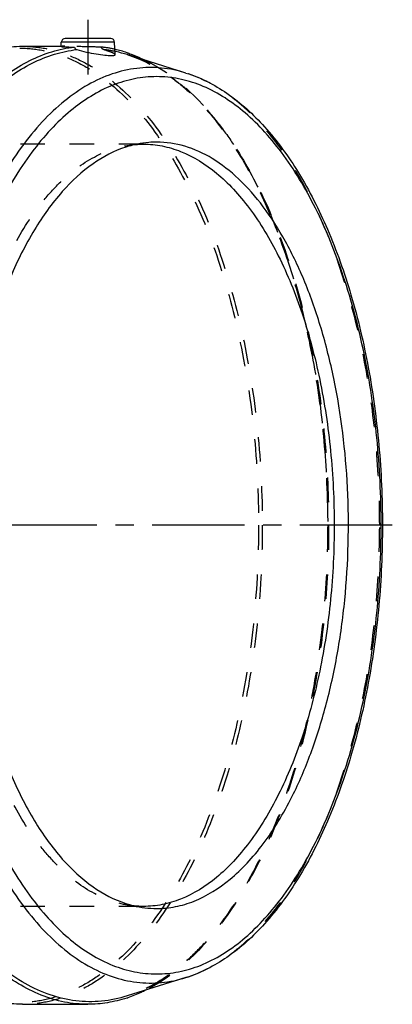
# Model space of a CAD drawing. Header units: millimetres. Extents: x 288 to 710, y 372 to 633.
# Tile 12 of 12: x 611 to 710, y 372 to 633. Entities that reach past the tile are written whole.
import ezdxf

# ---------------------------------------------------------------- set-up
doc = ezdxf.new("R2010")
doc.units = ezdxf.units.MM
doc.header["$LTSCALE"] = 65.185185
doc.linetypes.add('CENTER', pattern=[0.6, 0.375, -0.075, 0.075, -0.075])
doc.linetypes.add('HIDDEN', pattern=[0.2, 0.1, -0.1])
doc.layers.add('KOERPER', color=7, linetype='CONTINUOUS')
doc.layers.add('KONST.EL_MIT_GEO', color=7, linetype='CONTINUOUS')

msp = doc.modelspace()

# ---------------------------------------------------------------- linework, layer by layer
at = {"layer": 'KOERPER', "color": 2, "linetype": 'CENTER'}
for p, q in [((629.19, 632.93), (629.19, 618.44)), ((709.8, 498.88), (287.83, 498.88))]:
    msp.add_line(p, q, dxfattribs=at)
at = {"layer": 'KOERPER', "color": 7, "linetype": 'Continuous'}
for p, q in [((622.08, 625.83), (622.14, 626.98)), ((636.41, 623.66), (636.24, 626.98)), ((611.87, 625.88), (622.08, 625.88)), ((639.57, 624.17), (639.73, 624.12)), ((611.87, 371.88), (629.19, 371.88))]:
    msp.add_line(p, q, dxfattribs=at)
at = {"layer": 'KOERPER', "color": 8, "linetype": 'HIDDEN'}
for p, q in [((622.08, 625.88), (623.04, 625.88)), ((639.57, 623.67), (639.57, 623.67))]:
    msp.add_line(p, q, dxfattribs=at)
for centre, radius, start, end in [((629.1, 593.21), 32.68, 77.19, 83.5833), ((629.69, 592.59), 32.61, 78.1729, 83.5351)]:
    msp.add_arc(centre, radius, start, end, dxfattribs=at)
at = {"layer": 'KOERPER', "color": 7, "linetype": 'Continuous'}
for centre, radius, start, end in [((628.73, 591.55), 34.38, 71.6188, 77.214), ((629.57, 592.01), 33.2, 77.7643, 78.1813), ((629.41, 591.31), 33.92, 72.5764, 77.754)]:
    msp.add_arc(centre, radius, start, end, dxfattribs=at)
for points, knots in [([(565.69, 498.88), (565.69, 506.86), (566.43, 522.61), (569.72, 545.5), (575.08, 566.77), (582.33, 585.69), (591.22, 601.6), (600.09, 612.31), (607.79, 618.65), (613.57, 622.18), (619.52, 624.6), (623.61, 625.46), (625.63, 625.68)], [0, 0, 0, 0, 0.159412, 0.314578, 0.461533, 0.596886, 0.718191, 0.824445, 0.872286, 0.91704, 0.959334, 1, 1, 1, 1]), ([(566.64, 498.88), (566.64, 506.81), (567.38, 522.48), (570.65, 545.24), (575.98, 566.39), (583.18, 585.2), (592.02, 601.03), (600.84, 611.68), (608.49, 617.99), (614.25, 621.5), (620.16, 623.91), (624.23, 624.77), (626.24, 624.99)], [0, 0, 0, 0, 0.159399, 0.314557, 0.461506, 0.596859, 0.718168, 0.824431, 0.872277, 0.917036, 0.959332, 1, 1, 1, 1]), ([(622.08, 625.83), (622.08, 625.83), (622.11, 625.82), (622.15, 625.81), (622.23, 625.79), (622.38, 625.77), (622.66, 625.75), (623.06, 625.73), (623.58, 625.71), (624.19, 625.69), (624.88, 625.68), (625.37, 625.68), (625.63, 625.68)], [0, 0, 0, 0, 0.005267, 0.018394, 0.039829, 0.069567, 0.153555, 0.269039, 0.414094, 0.586288, 0.782788, 1, 1, 1, 1]), ([(625.63, 625.68), (625.67, 625.52), (625.81, 625.22), (626.09, 625.04), (626.24, 624.99)], [0, 0, 0, 0, 0.511892, 1, 1, 1, 1]), ([(626.24, 624.99), (627.92, 624.51), (630.41, 623.97), (633.5, 623.55), (634.87, 623.44), (635.46, 623.44)], [0, 0, 0, 0, 0.560402, 0.813452, 1, 1, 1, 1]), ([(639.73, 624.12), (640.13, 623.99), (641.74, 623.41), (643.31, 622.72), (644.47, 622.15)], [0, 0, 0, 0, 0.246394, 1, 1, 1, 1]), ([(635.46, 623.44), (635.6, 623.44), (635.85, 623.45), (636.14, 623.48), (636.42, 623.56), (636.41, 623.65)], [0, 0, 0, 0, 0.415142, 0.717573, 1, 1, 1, 1])]:
    msp.add_open_spline(points, degree=3, knots=knots, dxfattribs=at)
at = {"layer": 'KOERPER', "color": 8, "linetype": 'HIDDEN'}
for points, knots in [([(623.04, 625.88), (622.9, 625.88), (622.66, 625.88), (622.39, 625.87), (622.23, 625.86), (622.15, 625.85), (622.11, 625.85), (622.08, 625.84), (622.08, 625.83)], [0, 0, 0, 0, 0.428507, 0.740693, 0.851304, 0.931124, 0.980115, 1, 1, 1, 1]), ([(632.75, 625.68), (630.95, 625.68), (628.32, 625.75), (625.08, 625.85), (623.65, 625.88), (623.04, 625.88)], [0, 0, 0, 0, 0.555585, 0.811706, 1, 1, 1, 1]), ([(633.36, 624.99), (633.21, 625.04), (632.94, 625.23), (632.79, 625.52), (632.75, 625.68)], [0, 0, 0, 0, 0.476286, 1, 1, 1, 1]), ([(636.41, 623.65), (636.41, 623.69), (636.34, 623.79), (636.07, 623.98), (635.48, 624.25), (634.53, 624.61), (633.78, 624.86), (633.36, 624.99)], [0, 0, 0, 0, 0.035663, 0.096032, 0.299558, 0.606582, 1, 1, 1, 1]), ([(639.57, 623.67), (643.42, 622.47), (649.07, 619.55), (655.79, 614.18), (662.67, 607.23), (670.52, 596.27), (678.38, 580.61), (684.75, 562.46), (689.44, 542.38), (692.31, 520.97), (692.95, 506.3), (692.95, 498.88)], [0, 0, 0, 0, 0.084635, 0.130967, 0.18045, 0.289488, 0.412149, 0.547155, 0.692199, 0.844287, 1, 1, 1, 1]), ([(644.47, 622.15), (652.08, 618.38), (660.38, 610.42), (668.18, 599.31), (673.68, 590.01), (679.7, 576.79), (685.39, 559.23), (689.57, 540.04), (692.12, 519.75), (692.69, 505.88), (692.69, 498.88)], [0, 0, 0, 0, 0.185058, 0.239211, 0.296525, 0.420187, 0.554744, 0.698053, 0.84746, 1, 1, 1, 1])]:
    msp.add_open_spline(points, degree=3, knots=knots, dxfattribs=at)
at = {"layer": 'KONST.EL_MIT_GEO', "color": 7, "linetype": 'Continuous'}
for p, q in [((636.24, 626.98), (622.14, 626.98)), ((635.24, 627.93), (623.14, 627.93)), ((655.16, 618.79), (639.57, 623.67)), ((655.16, 378.97), (639.57, 374.09))]:
    msp.add_line(p, q, dxfattribs=at)
at = {"layer": 'KONST.EL_MIT_GEO', "color": 8, "linetype": 'HIDDEN'}
for p, q in [((643.89, 599.93), (549.64, 599.93)), ((643.89, 397.83), (549.64, 397.83)), ((639.57, 374.09), (639.57, 374.09))]:
    msp.add_line(p, q, dxfattribs=at)
at = {"layer": 'KONST.EL_MIT_GEO', "color": 7, "linetype": 'Continuous'}
for centre, radius, start, end in [((623.14, 626.93), 1, 89.9995, 177), ((635.24, 626.93), 1, 3, 90.0005), ((628.36, 407.41), 35.63, 288.1538, 288.6041)]:
    msp.add_arc(centre, radius, start, end, dxfattribs=at)
for points, knots in [([(548.37, 499.13), (548.38, 507.39), (549.18, 523.68), (552.73, 547.29), (558.48, 569.1), (566.22, 588.3), (575.67, 604.21), (585.1, 614.63), (593.23, 620.5), (599.32, 623.59), (605.55, 625.46), (609.79, 625.88), (611.87, 625.88)], [0, 0, 0, 0, 0.16148, 0.318304, 0.466193, 0.601546, 0.721884, 0.826461, 0.873419, 0.917427, 0.959284, 1, 1, 1, 1]), ([(655.16, 618.79), (653.05, 619.45), (648.7, 620.35), (642.04, 620.26), (635.42, 618.72), (628.97, 615.75), (622.75, 611.43), (616.82, 605.81), (611.24, 598.97), (604.11, 587.94), (596.58, 571.51), (590.04, 549.19), (586, 524.62), (585.09, 507.56), (585.09, 498.88)], [0, 0, 0, 0, 0.042483, 0.08433, 0.126984, 0.171775, 0.219765, 0.271689, 0.327965, 0.388745, 0.52325, 0.672941, 0.833613, 1, 1, 1, 1]), ([(655.16, 618.79), (659, 617.59), (666.69, 613.64), (676.72, 604.41), (685.61, 592.08), (693.19, 577.01), (699.32, 559.63), (703.82, 540.43), (706.57, 519.98), (707.19, 505.97), (707.19, 498.88)], [0, 0, 0, 0, 0.087604, 0.184923, 0.294502, 0.416892, 0.551087, 0.694981, 0.845721, 1, 1, 1, 1]), ([(706.85, 498.88), (706.85, 506.63), (706.11, 521.9), (702.8, 544.06), (697.43, 564.53), (690.18, 582.55), (682.55, 595.42), (675.65, 603.76), (668.86, 610.24), (661.3, 615.04), (653.3, 617.44), (647.38, 618.03), (641.45, 617.44), (633.45, 615.04), (625.89, 610.24), (619.11, 603.76), (612.21, 595.42), (604.57, 582.55), (597.33, 564.53), (591.95, 544.06), (588.64, 521.9), (587.9, 506.63), (587.9, 498.88)], [0, 0, 0, 0, 0.080719, 0.159139, 0.233102, 0.300801, 0.360989, 0.388144, 0.413379, 0.458723, 0.479647, 0.5, 0.520353, 0.541278, 0.586621, 0.611856, 0.639011, 0.699199, 0.766898, 0.840861, 0.919281, 1, 1, 1, 1]), ([(647.38, 600.48), (646.69, 600.48), (643.93, 600.37), (641.18, 599.8), (639.2, 599.16)], [0, 0, 0, 0, 0.247337, 1, 1, 1, 1]), ([(647.38, 397.28), (649.04, 397.28), (652.44, 397.62), (659.27, 399.67), (665.73, 403.77), (671.52, 409.31), (675.79, 414.47), (679.78, 420.43), (684.14, 428.37), (688.49, 438.57), (692.44, 451.18), (695.43, 464.8), (698.07, 484.08), (698.65, 508.66), (695.73, 532.82), (691.22, 550.91), (686.97, 563.12), (681.87, 573.96), (676.03, 583.22), (669.55, 590.7), (662.53, 596.25), (655.09, 599.69), (649.89, 600.48), (647.38, 600.48)], [0, 0, 0, 0, 0.020351, 0.041276, 0.086616, 0.11185, 0.139003, 0.168141, 0.199248, 0.24939, 0.303276, 0.360214, 0.419376, 0.540548, 0.659115, 0.715122, 0.767828, 0.816602, 0.861031, 0.901007, 0.936833, 0.969351, 1, 1, 1, 1]), ([(639.2, 599.16), (636.12, 598.15), (629.91, 594.86), (621.77, 587.23), (614.47, 576.97), (608.2, 564.38), (603.12, 549.82), (599.38, 533.72), (597.09, 516.57), (596.32, 498.88), (597.09, 481.19), (599.38, 464.04), (603.12, 447.94), (608.2, 433.39), (614.47, 420.8), (621.77, 410.53), (629.91, 402.9), (636.12, 399.61), (639.2, 398.61)], [0, 0, 0, 0, 0.042408, 0.090347, 0.144958, 0.206334, 0.273829, 0.346297, 0.422251, 0.5, 0.577749, 0.653703, 0.726171, 0.793666, 0.855042, 0.909653, 0.957592, 1, 1, 1, 1]), ([(643.89, 599.93), (643.52, 599.93), (641.93, 599.87), (640.36, 599.53), (639.2, 599.16)], [0, 0, 0, 0, 0.235832, 1, 1, 1, 1]), ([(643.89, 599.93), (645.55, 599.93), (648.92, 599.6), (655.72, 597.55), (662.14, 593.48), (667.91, 587.97), (673.77, 580.89), (680.25, 569.96), (686.41, 554.65), (690.98, 537.26), (693.79, 518.44), (694.42, 505.46), (694.42, 498.88)], [0, 0, 0, 0, 0.040704, 0.082554, 0.173239, 0.223708, 0.278016, 0.39839, 0.533785, 0.681707, 0.838543, 1, 1, 1, 1]), ([(611.87, 371.88), (609.79, 371.88), (605.55, 372.3), (599.32, 374.18), (593.23, 377.26), (585.1, 383.14), (575.67, 393.55), (566.22, 409.46), (558.48, 428.66), (552.73, 450.47), (549.18, 474.09), (548.38, 490.37), (548.37, 498.63)], [0, 0, 0, 0, 0.040716, 0.082573, 0.126581, 0.173539, 0.278116, 0.398454, 0.533807, 0.681696, 0.83852, 1, 1, 1, 1]), ([(629.19, 371.88), (627.11, 371.88), (622.87, 372.3), (616.63, 374.18), (610.53, 377.27), (602.39, 383.17), (592.95, 393.61), (583.49, 409.55), (575.76, 428.79), (570.02, 450.64), (566.48, 474.3), (565.69, 490.61), (565.69, 498.88)], [0, 0, 0, 0, 0.040701, 0.082546, 0.126546, 0.1735, 0.278086, 0.398448, 0.53383, 0.681738, 0.838559, 1, 1, 1, 1]), ([(639.57, 374.09), (637.37, 373.4), (632.85, 372.47), (625.91, 372.56), (619.03, 374.17), (612.31, 377.25), (605.84, 381.75), (599.67, 387.6), (593.86, 394.72), (588.48, 403.03), (583.58, 412.45), (577.61, 426.68), (571.8, 446.52), (567.59, 472.09), (566.64, 489.85), (566.64, 498.88)], [0, 0, 0, 0, 0.042477, 0.084319, 0.126968, 0.171753, 0.219736, 0.271652, 0.327921, 0.388692, 0.453897, 0.523296, 0.672966, 0.833615, 1, 1, 1, 1]), ([(585.09, 498.88), (585.09, 490.21), (586, 473.15), (590.04, 448.57), (596.58, 426.26), (604.11, 409.82), (611.24, 398.79), (616.82, 391.95), (622.75, 386.33), (628.97, 382.01), (635.42, 379.05), (642.04, 377.5), (648.7, 377.41), (653.05, 378.31), (655.16, 378.97)], [0, 0, 0, 0, 0.166388, 0.327059, 0.47675, 0.611256, 0.672035, 0.728311, 0.780235, 0.828225, 0.873016, 0.91567, 0.957517, 1, 1, 1, 1]), ([(587.9, 498.88), (587.9, 491.14), (588.64, 475.86), (591.95, 453.7), (597.33, 433.23), (604.57, 415.21), (612.21, 402.35), (619.11, 394.01), (625.89, 387.52), (633.45, 382.73), (641.45, 380.32), (647.38, 379.73), (653.3, 380.32), (661.3, 382.73), (668.86, 387.52), (675.65, 394.01), (682.55, 402.35), (690.18, 415.21), (697.43, 433.23), (702.8, 453.7), (706.11, 475.86), (706.85, 491.14), (706.85, 498.88)], [0, 0, 0, 0, 0.080719, 0.159139, 0.233102, 0.300801, 0.360989, 0.388144, 0.413379, 0.458723, 0.479647, 0.5, 0.520353, 0.541278, 0.586621, 0.611856, 0.639011, 0.699199, 0.766898, 0.840861, 0.919281, 1, 1, 1, 1]), ([(694.42, 498.88), (694.42, 492.3), (693.79, 479.32), (690.98, 460.5), (686.41, 443.11), (680.25, 427.81), (673.77, 416.88), (667.91, 409.79), (662.14, 404.28), (655.72, 400.21), (648.92, 398.17), (645.55, 397.83), (643.89, 397.83)], [0, 0, 0, 0, 0.161457, 0.318293, 0.466215, 0.60161, 0.721984, 0.776292, 0.826761, 0.917446, 0.959296, 1, 1, 1, 1]), ([(707.19, 498.88), (707.19, 491.8), (706.57, 477.79), (703.82, 457.33), (699.32, 438.13), (693.19, 420.75), (685.61, 405.68), (676.72, 393.35), (666.69, 384.13), (659, 380.18), (655.16, 378.97)], [0, 0, 0, 0, 0.154279, 0.305019, 0.448914, 0.583108, 0.705498, 0.815077, 0.912396, 1, 1, 1, 1]), ([(639.2, 398.61), (639.61, 398.47), (641.13, 398.04), (642.73, 397.83), (643.89, 397.83)], [0, 0, 0, 0, 0.26785, 1, 1, 1, 1]), ([(639.2, 398.61), (639.87, 398.39), (642.53, 397.63), (645.31, 397.28), (647.38, 397.28)], [0, 0, 0, 0, 0.25454, 1, 1, 1, 1]), ([(639.46, 373.55), (637.79, 373.01), (634.4, 372.17), (630.91, 371.88), (629.19, 371.88)], [0, 0, 0, 0, 0.504806, 1, 1, 1, 1]), ([(644.46, 375.61), (644.07, 375.41), (642.53, 374.68), (640.94, 374.05), (639.73, 373.64)], [0, 0, 0, 0, 0.253952, 1, 1, 1, 1])]:
    msp.add_open_spline(points, degree=3, knots=knots, dxfattribs=at)
at = {"layer": 'KONST.EL_MIT_GEO', "color": 8, "linetype": 'HIDDEN'}
for points, knots in [([(611.12, 625.38), (613.2, 625.38), (617.42, 624.96), (623.63, 623.09), (629.71, 620.01), (637.82, 614.14), (647.21, 603.74), (656.64, 587.86), (664.34, 568.69), (670.06, 546.93), (673.58, 523.37), (674.37, 507.12), (674.37, 498.88)], [0, 0, 0, 0, 0.040701, 0.082546, 0.126546, 0.1735, 0.278086, 0.398448, 0.53383, 0.681738, 0.83856, 1, 1, 1, 1]), ([(611.87, 625.88), (613.95, 625.88), (618.19, 625.46), (624.43, 623.58), (630.53, 620.49), (638.67, 614.6), (648.11, 604.16), (657.57, 588.21), (665.3, 568.97), (671.04, 547.12), (674.58, 523.46), (675.37, 507.15), (675.37, 498.88)], [0, 0, 0, 0, 0.040701, 0.082546, 0.126546, 0.1735, 0.278086, 0.398448, 0.53383, 0.681738, 0.838559, 1, 1, 1, 1]), ([(639.57, 623.67), (643.36, 622.49), (648.93, 619.6), (655.58, 614.28), (662.42, 607.36), (670.24, 596.43), (678.08, 580.77), (684.45, 562.6), (689.14, 542.49), (692.02, 521.02), (692.99, 498.88), (692.02, 476.74), (689.14, 455.28), (684.45, 435.16), (678.08, 416.99), (670.24, 401.33), (662.42, 390.4), (655.58, 383.48), (648.93, 378.17), (643.36, 375.28), (639.57, 374.09)], [0, 0, 0, 0, 0.041736, 0.064707, 0.089318, 0.143736, 0.205125, 0.272791, 0.345544, 0.421857, 0.5, 0.578143, 0.654456, 0.727209, 0.794875, 0.856264, 0.910682, 0.935293, 0.958264, 1, 1, 1, 1]), ([(706.46, 498.88), (706.46, 506.01), (705.84, 520.11), (703.08, 540.68), (698.57, 559.97), (692.45, 577.41), (684.91, 592.46), (677.36, 602.99), (670.75, 609.67), (664.29, 614.83), (658.86, 617.63), (655.16, 618.79)], [0, 0, 0, 0, 0.155696, 0.307785, 0.452833, 0.587842, 0.710506, 0.819546, 0.86903, 0.915363, 1, 1, 1, 1]), ([(593.37, 498.88), (593.37, 505.46), (594, 518.44), (596.81, 537.26), (601.38, 554.65), (607.53, 569.96), (614.01, 580.89), (619.88, 587.97), (625.64, 593.48), (632.06, 597.55), (638.86, 599.6), (642.23, 599.93), (643.89, 599.93)], [0, 0, 0, 0, 0.161457, 0.318293, 0.466215, 0.60161, 0.721984, 0.776292, 0.826761, 0.917446, 0.959296, 1, 1, 1, 1]), ([(643.89, 397.83), (642.23, 397.83), (638.86, 398.17), (632.06, 400.21), (625.64, 404.28), (619.88, 409.79), (614.01, 416.88), (607.53, 427.81), (601.38, 443.11), (596.81, 460.5), (594, 479.32), (593.37, 492.3), (593.37, 498.88)], [0, 0, 0, 0, 0.040704, 0.082554, 0.173239, 0.223708, 0.278016, 0.39839, 0.533785, 0.681707, 0.838543, 1, 1, 1, 1]), ([(674.37, 498.88), (674.37, 490.65), (673.58, 474.4), (670.06, 450.83), (664.34, 429.07), (656.64, 409.9), (647.21, 394.02), (637.82, 383.62), (629.71, 377.75), (623.63, 374.67), (617.42, 372.8), (613.2, 372.38), (611.12, 372.38)], [0, 0, 0, 0, 0.16144, 0.318262, 0.46617, 0.601552, 0.721914, 0.8265, 0.873454, 0.917454, 0.959299, 1, 1, 1, 1]), ([(675.37, 498.88), (675.37, 490.61), (674.58, 474.3), (671.04, 450.64), (665.3, 428.79), (657.57, 409.55), (648.11, 393.61), (638.67, 383.17), (630.53, 377.27), (624.43, 374.18), (618.19, 372.3), (613.95, 371.88), (611.87, 371.88)], [0, 0, 0, 0, 0.161441, 0.318262, 0.46617, 0.601552, 0.721914, 0.8265, 0.873454, 0.917454, 0.959299, 1, 1, 1, 1]), ([(692.95, 498.88), (692.95, 491.46), (692.31, 476.79), (689.44, 455.38), (684.75, 435.3), (678.38, 417.16), (670.52, 401.49), (662.67, 390.54), (655.79, 383.59), (649.07, 378.22), (643.42, 375.3), (639.57, 374.09)], [0, 0, 0, 0, 0.155713, 0.307801, 0.452845, 0.587851, 0.710511, 0.81955, 0.869032, 0.915365, 1, 1, 1, 1]), ([(692.69, 498.88), (692.69, 491.88), (692.12, 478.01), (689.57, 457.71), (685.39, 438.52), (679.7, 420.96), (673.68, 407.75), (668.17, 398.45), (660.37, 387.33), (652.07, 379.38), (644.46, 375.61)], [0, 0, 0, 0, 0.152547, 0.30196, 0.445274, 0.579831, 0.703492, 0.760804, 0.814955, 1, 1, 1, 1]), ([(655.16, 378.97), (658.86, 380.13), (664.29, 382.94), (670.75, 388.1), (677.36, 394.78), (684.91, 405.3), (692.45, 420.35), (698.57, 437.79), (703.08, 457.09), (705.84, 477.66), (706.46, 491.75), (706.46, 498.88)], [0, 0, 0, 0, 0.084637, 0.13097, 0.180454, 0.289494, 0.412158, 0.547167, 0.692215, 0.844304, 1, 1, 1, 1])]:
    msp.add_open_spline(points, degree=3, knots=knots, dxfattribs=at)

doc.saveas('drawing.dxf')
